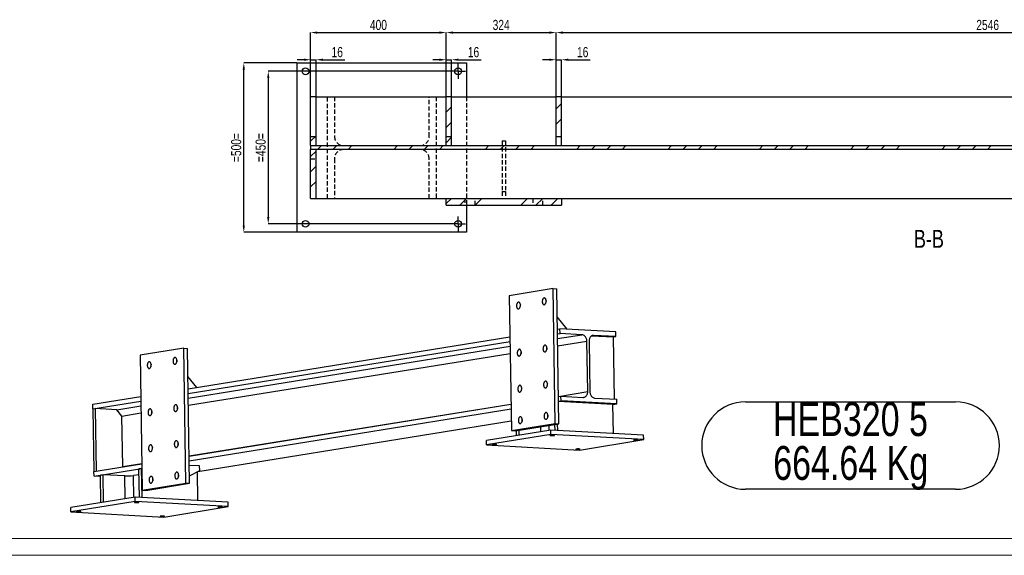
# Model space of a CAD drawing. Header units: millimetres. Extents: x 0 to 1189, y 0 to 841.
# Tile 15 of 29: x 548 to 839, y 0 to 158. Entities that reach past the tile are written whole.
import ezdxf

# ---------------------------------------------------------------- set-up
doc = ezdxf.new("R2010")
doc.units = ezdxf.units.MM
doc.header["$PDSIZE"] = -1
doc.linetypes.add('CENTERX2', pattern=[20.32, 12.7, -2.54, 2.54, -2.54])
doc.linetypes.add('HIDDEN', pattern=[1.905, 1.27, -0.635])
for name, color, linetype in [('COTES', 1, 'Continuous'), ('NOTES', 6, 'Continuous'), ('TRAIT-FINS', 9, 'Continuous'), ('TRAIT-MIXTES', 3, 'CENTERX2'), ('TRAIT-TIRET', 2, 'HIDDEN')]:
    doc.layers.add(name, color=color, linetype=linetype)
doc.layers.add('TRAIT-FORT', color=4, linetype='Continuous', lineweight=25)
doc.styles.add('SLDTEXTSTYLE0', font='TXT', dxfattribs={"width": 0.75})
doc.dimstyles.new('SLDDIMSTYLE0', dxfattribs={"dimtxt": 3, "dimasz": 2, "dimexe": 0, "dimexo": 0.0625, "dimgap": 0.75, "dimtad": 1, "dimdec": 0, "dimlfac": 10, "dimrnd": 1e-09, "dimzin": 12, "dimdsep": 46, "dimtxsty": 'SLDTEXTSTYLE0', "dimsah": 1, "dimcen": 0.09, "dimadec": 0, "dimazin": 3, "dimtfac": 1, "dimtdec": 0, "dimtofl": 0, "dimtmove": 0, "dimatfit": 3, "dimfxl": 1, "dimfrac": 2, "dimtolj": 1, "dimtzin": 12, "dimarcsym": 0})
doc.dimstyles.new('SLDDIMSTYLE1', dxfattribs={"dimtxt": 3, "dimasz": 2, "dimexe": 0, "dimexo": 0.0625, "dimgap": 0.75, "dimtad": 1, "dimdec": 0, "dimlfac": 10, "dimrnd": 1e-09, "dimzin": 12, "dimdsep": 46, "dimtxsty": 'SLDTEXTSTYLE0', "dimsah": 1, "dimcen": 0.09, "dimadec": 0, "dimazin": 3, "dimtfac": 1, "dimtdec": 0, "dimtmove": 0, "dimatfit": 0, "dimfxl": 1, "dimfrac": 2, "dimtolj": 1, "dimtzin": 12, "dimarcsym": 0})
pattern_1 = [(45, (0, 0), (-13.4704, 13.4704), []), (45, (4.49, 2e-323), (-13.4704, 13.4704), []), (45, (8.98, 4e-323), (-13.4704, 13.4704), []), (45, (13.47, 6e-323), (-13.4704, 13.4704), [])]

# ---------------------------------------------------------------- blocks, each defined once
blk = doc.blocks.new('SW_NOTE_8')
at = {"layer": 'NOTES', "color": 0}
for p, q in [((-2.39, 12.97), (59.62, 12.97)), ((59.62, -12.82), (-2.39, -12.82))]:
    blk.add_line(p, q, dxfattribs=at)
for centre, start, end in [((-2.39, 0.08), 90, 270), ((59.62, 0.08), 270, 90)]:
    blk.add_arc(centre, 12.89, start, end, dxfattribs=at)
at = {"layer": 'NOTES', "color": 0, "char_height": 10, "attachment_point": 2, "style": 'SLDTEXTSTYLE0'}
for s, insert in [('HEB320 5', (28.59, 12.89)), ('664.64 Kg', (28.67, -0.04))]:
    blk.add_mtext(s, dxfattribs=dict(at, insert=insert))
blk = doc.blocks.new('_D_205')
at = {"layer": 'COTES', "color": 0, "lineweight": -2, "transparency": 16777216}
for p, q in [((629.96, 145.29), (614.3, 145.29)), ((614.3, 97.29), (614.3, 143.29)), ((629.96, 95.29), (614.3, 95.29))]:
    blk.add_line(p, q, dxfattribs=at)
at = {"layer": 'COTES', "color": 0, "transparency": 16777216}
for points in [[(613.97, 143.29), (614.64, 143.29), (614.3, 145.29)], [(613.97, 97.29), (614.64, 97.29), (614.3, 95.29)]]:
    blk.add_solid(points, dxfattribs=at)
at = {"layer": 'Defpoints', "color": 0, "transparency": 16777216}
for p in [(614.3, 145.29), (630.02, 145.29), (630.02, 95.29)]:
    blk.add_point(p, dxfattribs=at)
at = {"layer": 'COTES', "color": 0, "transparency": 16777216, "insert": (610.55, 120.29), "char_height": 3, "attachment_point": 2, "rotation": 90, "style": 'SLDTEXTSTYLE0'}
blk.add_mtext('\\A1;=500=', dxfattribs=at)
blk = doc.blocks.new('_D_206')
at = {"layer": 'COTES', "color": 0, "lineweight": -2, "transparency": 16777216}
for p, q in [((675.26, 142.79), (621.52, 142.79)), ((621.52, 140.79), (621.52, 99.79)), ((675.26, 97.79), (621.52, 97.79))]:
    blk.add_line(p, q, dxfattribs=at)
at = {"layer": 'COTES', "color": 0, "transparency": 16777216}
for points in [[(621.19, 140.79), (621.85, 140.79), (621.52, 142.79)], [(621.19, 99.79), (621.85, 99.79), (621.52, 97.79)]]:
    blk.add_solid(points, dxfattribs=at)
at = {"layer": 'Defpoints', "color": 0, "transparency": 16777216}
for p in [(675.32, 142.79), (621.52, 97.79), (675.32, 97.79)]:
    blk.add_point(p, dxfattribs=at)
at = {"layer": 'COTES', "color": 0, "transparency": 16777216, "insert": (617.77, 120.29), "char_height": 3, "attachment_point": 2, "rotation": 90, "style": 'SLDTEXTSTYLE0'}
blk.add_mtext('\\A1;=450=', dxfattribs=at)
blk = doc.blocks.new('_D_207')
at = {"layer": 'COTES', "color": 0, "lineweight": -2, "transparency": 16777216}
for p, q in [((634.02, 135.35), (634.02, 154.21)), ((636.02, 154.21), (672.02, 154.21)), ((674.02, 135.35), (674.02, 154.21))]:
    blk.add_line(p, q, dxfattribs=at)
at = {"layer": 'COTES', "color": 0, "transparency": 16777216}
for points in [[(636.02, 154.54), (636.02, 153.87), (634.02, 154.21)], [(672.02, 154.54), (672.02, 153.87), (674.02, 154.21)]]:
    blk.add_solid(points, dxfattribs=at)
at = {"layer": 'Defpoints', "color": 0, "transparency": 16777216}
for p in [(674.02, 154.21), (634.02, 135.29), (674.02, 135.29)]:
    blk.add_point(p, dxfattribs=at)
at = {"layer": 'COTES', "color": 0, "transparency": 16777216, "insert": (654.02, 157.96), "char_height": 3, "attachment_point": 2, "style": 'SLDTEXTSTYLE0'}
blk.add_mtext('\\A1;400', dxfattribs=at)
blk = doc.blocks.new('_D_208')
at = {"layer": 'COTES', "color": 0, "lineweight": -2, "transparency": 16777216}
for p, q in [((674.02, 135.35), (674.02, 154.21)), ((676.02, 154.21), (704.42, 154.21)), ((706.42, 135.35), (706.42, 154.21))]:
    blk.add_line(p, q, dxfattribs=at)
at = {"layer": 'COTES', "color": 0, "transparency": 16777216}
for points in [[(676.02, 154.54), (676.02, 153.87), (674.02, 154.21)], [(704.42, 154.54), (704.42, 153.87), (706.42, 154.21)]]:
    blk.add_solid(points, dxfattribs=at)
at = {"layer": 'Defpoints', "color": 0, "transparency": 16777216}
for p in [(706.42, 154.21), (674.02, 135.29), (706.42, 135.29)]:
    blk.add_point(p, dxfattribs=at)
at = {"layer": 'COTES', "color": 0, "transparency": 16777216, "insert": (690.22, 157.96), "char_height": 3, "attachment_point": 2, "style": 'SLDTEXTSTYLE0'}
blk.add_mtext('\\A1;324', dxfattribs=at)
blk = doc.blocks.new('_D_209')
at = {"layer": 'COTES', "color": 0, "lineweight": -2, "transparency": 16777216}
for p, q in [((672.02, 146.2), (670.02, 146.2)), ((674.02, 135.35), (674.02, 146.2)), ((674.02, 146.2), (675.62, 146.2)), ((675.62, 135.35), (675.62, 146.2)), ((677.62, 146.2), (684.32, 146.2))]:
    blk.add_line(p, q, dxfattribs=at)
at = {"layer": 'COTES', "color": 0, "transparency": 16777216}
for points in [[(672.02, 146.53), (672.02, 145.87), (674.02, 146.2)], [(677.62, 146.53), (677.62, 145.87), (675.62, 146.2)]]:
    blk.add_solid(points, dxfattribs=at)
at = {"layer": 'Defpoints', "color": 0, "transparency": 16777216}
for p in [(675.62, 146.2), (674.02, 135.29), (675.62, 135.29)]:
    blk.add_point(p, dxfattribs=at)
at = {"layer": 'COTES', "color": 0, "transparency": 16777216, "insert": (682.07, 149.95), "char_height": 3, "attachment_point": 2, "style": 'SLDTEXTSTYLE0'}
blk.add_mtext('\\A1;16', dxfattribs=at)
blk = doc.blocks.new('_D_210')
at = {"layer": 'COTES', "color": 0, "lineweight": -2, "transparency": 16777216}
for p, q in [((704.42, 146.2), (702.42, 146.2)), ((706.42, 135.35), (706.42, 146.2)), ((706.42, 146.2), (708.02, 146.2)), ((708.02, 135.35), (708.02, 146.2)), ((710.02, 146.2), (716.52, 146.2))]:
    blk.add_line(p, q, dxfattribs=at)
at = {"layer": 'COTES', "color": 0, "transparency": 16777216}
for points in [[(704.42, 146.53), (704.42, 145.87), (706.42, 146.2)], [(710.02, 146.53), (710.02, 145.87), (708.02, 146.2)]]:
    blk.add_solid(points, dxfattribs=at)
at = {"layer": 'Defpoints', "color": 0, "transparency": 16777216}
for p in [(708.02, 146.2), (706.42, 135.29), (708.02, 135.29)]:
    blk.add_point(p, dxfattribs=at)
at = {"layer": 'COTES', "color": 0, "transparency": 16777216, "insert": (714.27, 149.95), "char_height": 3, "attachment_point": 2, "style": 'SLDTEXTSTYLE0'}
blk.add_mtext('\\A1;16', dxfattribs=at)
blk = doc.blocks.new('_D_211')
at = {"layer": 'COTES', "color": 0, "lineweight": -2, "transparency": 16777216}
for p, q in [((632.02, 146.2), (630.02, 146.2)), ((634.02, 135.35), (634.02, 146.2)), ((634.02, 146.2), (635.62, 146.2)), ((635.62, 135.35), (635.62, 146.2)), ((637.62, 146.2), (644.12, 146.2))]:
    blk.add_line(p, q, dxfattribs=at)
at = {"layer": 'COTES', "color": 0, "transparency": 16777216}
for points in [[(632.02, 146.53), (632.02, 145.87), (634.02, 146.2)], [(637.62, 146.53), (637.62, 145.87), (635.62, 146.2)]]:
    blk.add_solid(points, dxfattribs=at)
at = {"layer": 'Defpoints', "color": 0, "transparency": 16777216}
for p in [(634.02, 146.2), (634.02, 135.29), (635.62, 135.29)]:
    blk.add_point(p, dxfattribs=at)
at = {"layer": 'COTES', "color": 0, "transparency": 16777216, "insert": (641.87, 149.95), "char_height": 3, "attachment_point": 2, "style": 'SLDTEXTSTYLE0'}
blk.add_mtext('\\A1;16', dxfattribs=at)
blk = doc.blocks.new('_D_212')
at = {"layer": 'COTES', "color": 0, "lineweight": -2, "transparency": 16777216}
for p, q in [((706.42, 135.35), (706.42, 154.21)), ((708.42, 154.21), (959.02, 154.21)), ((961.02, 135.35), (961.02, 154.21))]:
    blk.add_line(p, q, dxfattribs=at)
at = {"layer": 'COTES', "color": 0, "transparency": 16777216}
for points in [[(708.42, 154.54), (708.42, 153.87), (706.42, 154.21)], [(959.02, 154.54), (959.02, 153.87), (961.02, 154.21)]]:
    blk.add_solid(points, dxfattribs=at)
at = {"layer": 'Defpoints', "color": 0, "transparency": 16777216}
for p in [(961.02, 154.21), (706.42, 135.29), (961.02, 135.29)]:
    blk.add_point(p, dxfattribs=at)
at = {"layer": 'COTES', "color": 0, "transparency": 16777216, "insert": (833.72, 157.96), "char_height": 3, "attachment_point": 2, "style": 'SLDTEXTSTYLE0'}
blk.add_mtext('\\A1;2546', dxfattribs=at)
blk = doc.blocks.new('SW_CENTERMARKSYMBOL_181')
at = {"layer": 'TRAIT-MIXTES', "color": 0}
for p, q in [((-1.2, 0), (-2.2, 0)), ((0, 0), (-1.2, 0)), ((0, 1.2), (0, 2.2)), ((0, 0), (0, 1.2)), ((0, 0), (0, -1.2)), ((0, 0), (1.2, 0)), ((1.2, 0), (2.2, 0)), ((0, -1.2), (0, -2.2))]:
    blk.add_line(p, q, dxfattribs=at)
blk = doc.blocks.new('SW_CENTERMARKSYMBOL_182')
at = {"layer": 'TRAIT-MIXTES', "color": 0}
for p, q in [((-1.2, 0), (-2.2, 0)), ((0, 0), (-1.2, 0)), ((0, 1.2), (0, 2.2)), ((0, 0), (0, 1.2)), ((0, 0), (0, -1.2)), ((0, 0), (1.2, 0)), ((1.2, 0), (2.2, 0)), ((0, -1.2), (0, -2.2))]:
    blk.add_line(p, q, dxfattribs=at)

msp = doc.modelspace()

# ---------------------------------------------------------------- hatches: boundary and pattern name
at = {"layer": 'TRAIT-FINS'}
h = msp.add_hatch(dxfattribs=at)
h.set_pattern_fill('DIN 201 ACIER ET FONTE', color=256, style=0, pattern_type=2)
h.set_pattern_definition(pattern_1)
h.paths.add_polyline_path([(634.02, 135.29), (634.02, 120.86), (635.62, 120.86), (635.62, 135.29)], flags=0)
h = msp.add_hatch(dxfattribs=at)
h.set_pattern_fill('DIN 201 ACIER ET FONTE', color=256, style=0, pattern_type=2)
h.set_pattern_definition(pattern_1)
h.paths.add_polyline_path([(674.02, 135.29), (674.02, 120.86), (675.62, 120.86), (675.62, 135.29)], flags=0)
h = msp.add_hatch(dxfattribs=at)
h.set_pattern_fill('DIN 201 ACIER ET FONTE', color=256, style=0, pattern_type=2)
h.set_pattern_definition(pattern_1)
h.paths.add_polyline_path([(706.42, 135.29), (706.42, 120.86), (708.02, 120.86), (708.02, 135.29)], flags=0)
h = msp.add_hatch(dxfattribs=at)
h.set_pattern_fill('DIN 201 ACIER ET FONTE', color=256, style=0, pattern_type=2)
h.set_pattern_definition(pattern_1)
h.paths.add_polyline_path([(997.02, 120.86), (634.02, 120.86), (634.02, 119.71), (997.02, 119.71)], flags=0)
h = msp.add_hatch(dxfattribs=at)
h.set_pattern_fill('DIN 201 ACIER ET FONTE', color=256, style=0, pattern_type=2)
h.set_pattern_definition(pattern_1)
h.paths.add_polyline_path([(634.02, 119.71), (634.02, 105.29), (635.62, 105.29), (635.62, 119.71)], flags=0)
h = msp.add_hatch(dxfattribs=at)
h.set_pattern_fill('DIN 201 ACIER ET FONTE', color=256, style=0, pattern_type=2)
h.set_pattern_definition(pattern_1)
h.paths.add_polyline_path([(674.02, 105.29), (674.02, 103.29), (708.02, 103.29), (708.02, 105.29)], flags=0)

# ---------------------------------------------------------------- linework, layer by layer
at = {"lineweight": 18}
for p, q in [((1183.96, 5.02), (5, 5.02)), ((836, 5), (5, 5)), ((1188.94, 0.02), (0, 0.02))]:
    msp.add_line(p, q, dxfattribs=at)
at = {"layer": 'TRAIT-FORT', "lineweight": 25}
for p, q in [((630.02, 95.29), (630.02, 145.29)), ((630.02, 145.29), (680.02, 145.29)), ((680.02, 145.29), (680.02, 135.29)), ((635.62, 135.29), (634.02, 135.29)), ((634.02, 120.86), (634.02, 135.29)), ((635.62, 135.29), (674.02, 135.29)), ((635.62, 120.86), (635.62, 135.29)), ((675.62, 135.29), (674.02, 135.29)), ((674.02, 120.86), (674.02, 135.29)), ((675.62, 120.86), (675.62, 135.29)), ((675.62, 135.29), (706.42, 135.29)), ((708.02, 135.29), (706.42, 135.29)), ((706.42, 120.86), (706.42, 135.29)), ((708.02, 135.29), (961.02, 135.29)), ((708.02, 120.86), (708.02, 135.29)), ((634.02, 120.86), (634.02, 119.71)), ((634.02, 120.86), (997.02, 120.86)), ((634.02, 120.86), (635.62, 120.86)), ((635.62, 119.71), (634.02, 119.71)), ((634.02, 105.29), (634.02, 119.71)), ((997.02, 119.71), (634.02, 119.71)), ((635.62, 105.29), (635.62, 119.71)), ((674.02, 120.86), (675.62, 120.86)), ((706.42, 120.86), (708.02, 120.86)), ((634.02, 105.29), (635.62, 105.29)), ((635.62, 105.29), (674.02, 105.29)), ((674.02, 105.29), (708.02, 105.29)), ((674.02, 103.29), (674.02, 105.29)), ((708.02, 105.29), (961.02, 105.29)), ((708.02, 105.29), (708.02, 103.29)), ((674.02, 103.29), (708.02, 103.29)), ((680.02, 103.29), (680.02, 95.29)), ((680.02, 95.29), (630.02, 95.29)), ((705.52, 78.68), (692.62, 76.6)), ((706.14, 38.89), (705.52, 78.68)), ((705.52, 78.68), (706.62, 78.62)), ((707.24, 38.83), (706.62, 78.62)), ((692.62, 76.6), (693.24, 36.81)), ((695.85, 73.56), (695.86, 73.42)), ((703.44, 74.78), (703.45, 74.65)), ((709.68, 66.69), (706.75, 70.33)), ((706.8, 66.68), (707.56, 66.8)), ((707.58, 65.45), (707.56, 66.8)), ((724, 65.91), (707.56, 66.8)), ((597.88, 49.11), (692.81, 64.42)), ((706.82, 65.32), (707.58, 65.45)), ((706.85, 63.94), (714.01, 65.1)), ((714.01, 65.1), (707.58, 65.45)), ((716.98, 64.77), (723.26, 64.43)), ((717.09, 64.82), (717.6, 64.9)), ((724.02, 64.55), (717.6, 64.9)), ((723.26, 64.43), (724.02, 64.55)), ((723.26, 64.43), (723.55, 46.09)), ((724.02, 64.55), (724, 65.91)), ((596.6, 61.11), (583.7, 59.02)), ((597.22, 21.32), (596.6, 61.11)), ((596.6, 61.11), (597.7, 61.05)), ((598.32, 21.26), (597.7, 61.05)), ((597.9, 47.75), (692.83, 63.06)), ((597.92, 46.37), (692.85, 61.68)), ((706.88, 61.83), (715.52, 63.22)), ((715.75, 48.3), (715.52, 63.22)), ((716.15, 63.19), (716.38, 48.27)), ((583.7, 59.02), (584.32, 19.23)), ((597.96, 44.26), (692.88, 59.57)), ((703.66, 60.86), (703.67, 60.72)), ((586.93, 55.99), (586.94, 55.85)), ((594.52, 57.21), (594.53, 57.08)), ((600.43, 49.52), (597.82, 52.75)), ((703.83, 50.25), (703.83, 50.11)), ((569.8, 44.58), (583.89, 46.85)), ((707.11, 46.91), (715.75, 48.3)), ((707.11, 46.82), (707.87, 46.94)), ((707.89, 45.58), (707.87, 46.94)), ((707.87, 46.94), (714.3, 46.59)), ((569.82, 43.22), (569.8, 44.58)), ((569.82, 43.22), (583.91, 45.49)), ((576.85, 42.97), (583.93, 44.11)), ((598.19, 29.34), (693.12, 44.65)), ((598.19, 29.25), (693.12, 44.56)), ((707.14, 45.46), (707.89, 45.58)), ((723.2, 44.5), (707.14, 45.38)), ((724.33, 44.69), (707.89, 45.58)), ((717.89, 46.4), (724.31, 46.05)), ((723.2, 44.5), (724.33, 44.69)), ((723.33, 35.96), (723.2, 44.5)), ((724.33, 44.69), (724.31, 46.05)), ((569.82, 43.22), (570.43, 43.32)), ((569.82, 43.22), (570.11, 24.72)), ((576.85, 42.97), (570.43, 43.32)), ((570.43, 43.32), (570.72, 24.81)), ((578.36, 41.1), (576.85, 42.97)), ((578.36, 41.1), (583.96, 42)), ((578.59, 26.17), (578.36, 41.1)), ((594.74, 43.28), (594.75, 43.15)), ((598.21, 27.89), (693.14, 43.2)), ((703.97, 40.96), (703.98, 40.83)), ((600.7, 24.74), (693.2, 39.66)), ((693.24, 36.81), (706.14, 38.89)), ((694.34, 36.75), (707.24, 38.83)), ((701.92, 36.49), (701.9, 37.97)), ((704.42, 36.9), (704.4, 38.37)), ((706.11, 36.9), (706.08, 38.64)), ((706.14, 38.89), (707.24, 38.83)), ((706.89, 36.85), (706.86, 38.77)), ((704.84, 36.96), (685.86, 33.9)), ((704.86, 35.64), (685.88, 32.58)), ((693.24, 36.81), (694.34, 36.75)), ((694.74, 35.34), (694.72, 36.81)), ((695.52, 35.46), (695.49, 36.93)), ((704.86, 35.64), (704.84, 36.96)), ((732.24, 35.47), (704.84, 36.96)), ((732.26, 34.15), (704.86, 35.64)), ((732.26, 34.15), (732.24, 35.47)), ((594.91, 32.67), (594.91, 32.54)), ((685.88, 32.58), (685.86, 33.9)), ((685.88, 32.58), (713.28, 31.08)), ((713.28, 31.08), (732.26, 34.15)), ((570.11, 24.72), (584.2, 26.99)), ((578.5, 26.07), (578.59, 26.17)), ((578.59, 26.17), (584.2, 27.08)), ((601.27, 26.37), (598.24, 26.54)), ((601.29, 25.04), (601.27, 26.37)), ((570.11, 24.72), (570.72, 24.81)), ((570.13, 23.36), (570.11, 24.72)), ((570.13, 23.36), (584.22, 25.63)), ((572.03, 23.25), (570.13, 23.36)), ((572.81, 23.79), (572.03, 23.66)), ((572.15, 15.56), (572.03, 23.66)), ((572.93, 15.68), (572.81, 23.79)), ((579.23, 23.44), (572.81, 23.79)), ((579.34, 16.72), (579.23, 23.44)), ((583.42, 23.8), (581.74, 23.52)), ((581.84, 17.12), (581.74, 23.52)), ((584.17, 25.62), (583.39, 25.5)), ((583.53, 17.12), (583.39, 25.5)), ((584.31, 17.08), (584.17, 25.62)), ((584.22, 25.62), (584.17, 25.62)), ((595.05, 23.39), (595.06, 23.25)), ((598.28, 23.5), (601.29, 25.04)), ((600.75, 16.18), (600.61, 24.7)), ((584.32, 19.23), (597.22, 21.32)), ((585.41, 19.17), (598.32, 21.26)), ((597.22, 21.32), (598.32, 21.26)), ((584.32, 19.23), (585.41, 19.17)), ((582.25, 17.19), (563.28, 14.13)), ((582.27, 15.86), (563.3, 12.8)), ((582.27, 15.86), (582.25, 17.19)), ((609.65, 15.7), (582.25, 17.19)), ((609.67, 14.37), (582.27, 15.86)), ((609.67, 14.37), (609.65, 15.7)), ((563.3, 12.8), (563.28, 14.13)), ((563.3, 12.8), (590.7, 11.31)), ((590.7, 11.31), (609.67, 14.37))]:
    msp.add_line(p, q, dxfattribs=at)
at = {"layer": 'TRAIT-FORT', "lineweight": 25, "flags": 128}
for points in [[(702.35, 74.84), (702.36, 74.69), (702.38, 74.55), (702.41, 74.41), (702.46, 74.29), (702.52, 74.18), (702.58, 74.09), (702.66, 74.02), (702.74, 73.97), (702.82, 73.94), (702.91, 73.94), (703, 73.96), (703.08, 74), (703.16, 74.06), (703.24, 74.15), (703.31, 74.25), (703.36, 74.37), (703.41, 74.51), (703.45, 74.65), (703.47, 74.8), (703.48, 74.95), (703.48, 75.1), (703.47, 75.25), (703.44, 75.39), (703.4, 75.52), (703.35, 75.64), (703.28, 75.74), (703.21, 75.82), (703.13, 75.88), (703.05, 75.92), (702.97, 75.93), (702.88, 75.93), (702.79, 75.89), (702.71, 75.84), (702.63, 75.76), (702.56, 75.67), (702.49, 75.56), (702.44, 75.43), (702.4, 75.29), (702.37, 75.15), (702.35, 75), (702.35, 74.84)], [(694.76, 73.62), (694.77, 73.47), (694.79, 73.32), (694.82, 73.19), (694.87, 73.06), (694.93, 72.95), (694.99, 72.86), (695.07, 72.79), (695.15, 72.74), (695.23, 72.72), (695.32, 72.71), (695.41, 72.73), (695.49, 72.78), (695.57, 72.84), (695.65, 72.93), (695.72, 73.03), (695.77, 73.15), (695.82, 73.28), (695.86, 73.42), (695.88, 73.57), (695.89, 73.73), (695.89, 73.88), (695.88, 74.03), (695.85, 74.17), (695.81, 74.3), (695.75, 74.41), (695.69, 74.51), (695.62, 74.6), (695.54, 74.66), (695.46, 74.69), (695.38, 74.71), (695.29, 74.7), (695.2, 74.67), (695.12, 74.62), (695.04, 74.54), (694.97, 74.45), (694.9, 74.33), (694.85, 74.21), (694.81, 74.07), (694.78, 73.92), (694.76, 73.77), (694.76, 73.62)], [(715.52, 63.22), (715.5, 63.44), (715.47, 63.66), (715.41, 63.86), (715.33, 64.07), (715.24, 64.26), (715.13, 64.43), (715, 64.59), (714.85, 64.73), (714.7, 64.85), (714.54, 64.95), (714.36, 65.02), (714.19, 65.07), (714.01, 65.1)], [(717.6, 64.9), (717.42, 64.9), (717.25, 64.87), (717.08, 64.81), (716.91, 64.73), (716.76, 64.63), (716.62, 64.5), (716.5, 64.36), (716.39, 64.19), (716.3, 64.01), (716.23, 63.82), (716.18, 63.62), (716.15, 63.41), (716.15, 63.19)], [(702.56, 60.92), (702.57, 60.77), (702.6, 60.62), (702.63, 60.48), (702.68, 60.36), (702.73, 60.25), (702.8, 60.16), (702.88, 60.09), (702.96, 60.04), (703.04, 60.01), (703.13, 60.01), (703.21, 60.03), (703.3, 60.07), (703.38, 60.14), (703.46, 60.22), (703.52, 60.33), (703.58, 60.45), (703.63, 60.58), (703.67, 60.72), (703.69, 60.87), (703.7, 61.02), (703.7, 61.18), (703.68, 61.32), (703.66, 61.47), (703.62, 61.6), (703.56, 61.71), (703.5, 61.81), (703.43, 61.89), (703.35, 61.95), (703.27, 61.99), (703.18, 62.01), (703.1, 62), (703.01, 61.97), (702.93, 61.91), (702.85, 61.84), (702.78, 61.74), (702.71, 61.63), (702.66, 61.51), (702.62, 61.37), (702.59, 61.22), (702.57, 61.07), (702.56, 60.92)], [(593.43, 57.27), (593.43, 57.12), (593.46, 56.97), (593.49, 56.84), (593.54, 56.71), (593.6, 56.61), (593.66, 56.52), (593.74, 56.44), (593.82, 56.39), (593.9, 56.37), (593.99, 56.36), (594.08, 56.38), (594.16, 56.43), (594.24, 56.49), (594.32, 56.58), (594.38, 56.68), (594.44, 56.8), (594.49, 56.93), (594.53, 57.08), (594.55, 57.22), (594.56, 57.38), (594.56, 57.53), (594.55, 57.68), (594.52, 57.82), (594.48, 57.95), (594.42, 58.07), (594.36, 58.17), (594.29, 58.25), (594.21, 58.31), (594.13, 58.35), (594.04, 58.36), (593.96, 58.35), (593.87, 58.32), (593.79, 58.27), (593.71, 58.19), (593.64, 58.1), (593.57, 57.99), (593.52, 57.86), (593.48, 57.72), (593.45, 57.57), (593.43, 57.42), (593.43, 57.27)], [(696.11, 59.88), (696.1, 60.03), (696.08, 60.17), (696.05, 60.31), (696, 60.43), (695.94, 60.54), (695.88, 60.63), (695.8, 60.7), (695.72, 60.75), (695.64, 60.78), (695.55, 60.78), (695.46, 60.76), (695.38, 60.72), (695.3, 60.65), (695.22, 60.57), (695.15, 60.47), (695.09, 60.35), (695.05, 60.21), (695.01, 60.07), (694.99, 59.92), (694.97, 59.77), (694.98, 59.62), (694.99, 59.47), (695.02, 59.33), (695.06, 59.2), (695.11, 59.08), (695.18, 58.98), (695.25, 58.9), (695.32, 58.84), (695.41, 58.8), (695.49, 58.78), (695.58, 58.79), (695.67, 58.82), (695.75, 58.88), (695.83, 58.95), (695.9, 59.05), (695.96, 59.16), (696.02, 59.29), (696.06, 59.42), (696.09, 59.57), (696.11, 59.72), (696.11, 59.88)], [(585.83, 56.05), (585.84, 55.89), (585.87, 55.75), (585.9, 55.61), (585.95, 55.49), (586, 55.38), (586.07, 55.29), (586.15, 55.22), (586.23, 55.17), (586.31, 55.14), (586.4, 55.14), (586.48, 55.16), (586.57, 55.2), (586.65, 55.27), (586.73, 55.35), (586.79, 55.46), (586.85, 55.58), (586.9, 55.71), (586.94, 55.85), (586.96, 56), (586.97, 56.15), (586.97, 56.31), (586.95, 56.45), (586.93, 56.59), (586.89, 56.72), (586.83, 56.84), (586.77, 56.94), (586.7, 57.02), (586.62, 57.08), (586.54, 57.12), (586.45, 57.14), (586.37, 57.13), (586.28, 57.1), (586.2, 57.04), (586.12, 56.97), (586.05, 56.87), (585.98, 56.76), (585.93, 56.63), (585.89, 56.5), (585.86, 56.35), (585.84, 56.2), (585.83, 56.05)], [(696.28, 49.26), (696.27, 49.42), (696.25, 49.56), (696.21, 49.7), (696.17, 49.82), (696.11, 49.93), (696.04, 50.02), (695.97, 50.09), (695.89, 50.14), (695.8, 50.17), (695.72, 50.17), (695.63, 50.15), (695.54, 50.11), (695.46, 50.04), (695.39, 49.96), (695.32, 49.85), (695.26, 49.73), (695.21, 49.6), (695.18, 49.46), (695.15, 49.31), (695.14, 49.16), (695.14, 49), (695.16, 48.86), (695.19, 48.72), (695.23, 48.59), (695.28, 48.47), (695.34, 48.37), (695.41, 48.29), (695.49, 48.23), (695.57, 48.19), (695.66, 48.17), (695.75, 48.18), (695.83, 48.21), (695.92, 48.27), (696, 48.34), (696.07, 48.44), (696.13, 48.55), (696.18, 48.68), (696.23, 48.81), (696.26, 48.96), (696.27, 49.11), (696.28, 49.26)], [(702.73, 50.31), (702.74, 50.15), (702.76, 50.01), (702.8, 49.87), (702.84, 49.75), (702.9, 49.64), (702.97, 49.55), (703.04, 49.48), (703.12, 49.43), (703.21, 49.4), (703.29, 49.4), (703.38, 49.42), (703.47, 49.46), (703.55, 49.53), (703.62, 49.61), (703.69, 49.72), (703.75, 49.84), (703.8, 49.97), (703.83, 50.11), (703.86, 50.26), (703.87, 50.41), (703.87, 50.56), (703.85, 50.71), (703.82, 50.85), (703.78, 50.98), (703.73, 51.1), (703.67, 51.2), (703.6, 51.28), (703.52, 51.34), (703.44, 51.38), (703.35, 51.4), (703.26, 51.39), (703.18, 51.36), (703.09, 51.3), (703.01, 51.23), (702.94, 51.13), (702.88, 51.02), (702.83, 50.89), (702.78, 50.76), (702.75, 50.61), (702.74, 50.46), (702.73, 50.31)], [(714.3, 46.59), (714.48, 46.6), (714.65, 46.63), (714.82, 46.68), (714.98, 46.76), (715.13, 46.86), (715.27, 46.99), (715.4, 47.14), (715.5, 47.3), (715.59, 47.48), (715.66, 47.67), (715.71, 47.88), (715.74, 48.09), (715.75, 48.3)], [(716.38, 48.27), (716.39, 48.05), (716.43, 47.84), (716.49, 47.63), (716.56, 47.43), (716.66, 47.24), (716.77, 47.06), (716.9, 46.9), (717.04, 46.76), (717.2, 46.64), (717.36, 46.54), (717.53, 46.47), (717.71, 46.42), (717.89, 46.4)], [(593.64, 43.34), (593.65, 43.19), (593.67, 43.05), (593.71, 42.91), (593.76, 42.79), (593.81, 42.68), (593.88, 42.59), (593.95, 42.52), (594.03, 42.47), (594.12, 42.44), (594.21, 42.44), (594.29, 42.46), (594.38, 42.5), (594.46, 42.57), (594.53, 42.65), (594.6, 42.75), (594.66, 42.87), (594.71, 43.01), (594.75, 43.15), (594.77, 43.3), (594.78, 43.45), (594.78, 43.6), (594.76, 43.75), (594.73, 43.89), (594.69, 44.02), (594.64, 44.14), (594.58, 44.24), (594.51, 44.32), (594.43, 44.38), (594.35, 44.42), (594.26, 44.43), (594.18, 44.43), (594.09, 44.39), (594.01, 44.34), (593.93, 44.27), (593.85, 44.17), (593.79, 44.06), (593.74, 43.93), (593.7, 43.79), (593.67, 43.65), (593.65, 43.5), (593.64, 43.34)], [(587.19, 42.3), (587.18, 42.45), (587.16, 42.6), (587.13, 42.73), (587.08, 42.86), (587.02, 42.97), (586.95, 43.06), (586.88, 43.13), (586.8, 43.18), (586.72, 43.2), (586.63, 43.21), (586.54, 43.19), (586.46, 43.15), (586.38, 43.08), (586.3, 43), (586.23, 42.89), (586.17, 42.77), (586.12, 42.64), (586.09, 42.5), (586.06, 42.35), (586.05, 42.2), (586.06, 42.04), (586.07, 41.89), (586.1, 41.75), (586.14, 41.62), (586.19, 41.51), (586.26, 41.41), (586.33, 41.33), (586.4, 41.27), (586.49, 41.23), (586.57, 41.21), (586.66, 41.22), (586.75, 41.25), (586.83, 41.31), (586.91, 41.38), (586.98, 41.48), (587.04, 41.59), (587.1, 41.71), (587.14, 41.85), (587.17, 42), (587.19, 42.15), (587.19, 42.3)], [(696.42, 39.98), (696.42, 40.13), (696.39, 40.28), (696.36, 40.41), (696.31, 40.54), (696.25, 40.64), (696.19, 40.73), (696.11, 40.81), (696.03, 40.86), (695.95, 40.88), (695.86, 40.89), (695.77, 40.87), (695.69, 40.82), (695.61, 40.76), (695.53, 40.67), (695.46, 40.57), (695.41, 40.45), (695.36, 40.32), (695.32, 40.17), (695.3, 40.03), (695.29, 39.87), (695.29, 39.72), (695.3, 39.57), (695.33, 39.43), (695.37, 39.3), (695.43, 39.18), (695.49, 39.08), (695.56, 39), (695.64, 38.94), (695.72, 38.9), (695.81, 38.89), (695.89, 38.9), (695.98, 38.93), (696.06, 38.98), (696.14, 39.06), (696.21, 39.15), (696.28, 39.26), (696.33, 39.39), (696.37, 39.53), (696.4, 39.68), (696.42, 39.83), (696.42, 39.98)], [(702.88, 41.02), (702.89, 40.87), (702.91, 40.73), (702.94, 40.59), (702.99, 40.47), (703.05, 40.36), (703.11, 40.27), (703.19, 40.19), (703.27, 40.15), (703.35, 40.12), (703.44, 40.12), (703.53, 40.14), (703.61, 40.18), (703.69, 40.24), (703.77, 40.33), (703.84, 40.43), (703.89, 40.55), (703.94, 40.68), (703.98, 40.83), (704, 40.98), (704.01, 41.13), (704.01, 41.28), (704, 41.43), (703.97, 41.57), (703.93, 41.7), (703.87, 41.82), (703.81, 41.92), (703.74, 42), (703.66, 42.06), (703.58, 42.1), (703.5, 42.11), (703.41, 42.1), (703.32, 42.07), (703.24, 42.02), (703.16, 41.94), (703.09, 41.85), (703.02, 41.74), (702.97, 41.61), (702.93, 41.47), (702.9, 41.33), (702.88, 41.17), (702.88, 41.02)], [(704.9, 35.35), (705.01, 35.34), (705.13, 35.34), (705.26, 35.34), (705.38, 35.35), (705.51, 35.35), (705.62, 35.36), (705.72, 35.37), (705.81, 35.38), (705.88, 35.39), (705.92, 35.4), (705.94, 35.42), (705.94, 35.43), (705.92, 35.44), (705.87, 35.45), (705.8, 35.46), (705.71, 35.47), (705.6, 35.47), (705.49, 35.48), (705.37, 35.48), (705.24, 35.48), (705.11, 35.47), (704.99, 35.47), (704.89, 35.46), (704.79, 35.45), (704.71, 35.44), (704.66, 35.42), (704.62, 35.41), (704.61, 35.4), (704.63, 35.39), (704.66, 35.38), (704.72, 35.36), (704.8, 35.36), (704.9, 35.35)], [(587.36, 31.69), (587.35, 31.84), (587.33, 31.99), (587.29, 32.12), (587.24, 32.25), (587.19, 32.36), (587.12, 32.45), (587.05, 32.52), (586.97, 32.57), (586.88, 32.59), (586.79, 32.6), (586.71, 32.58), (586.62, 32.53), (586.54, 32.47), (586.47, 32.39), (586.4, 32.28), (586.34, 32.16), (586.29, 32.03), (586.25, 31.89), (586.23, 31.74), (586.22, 31.58), (586.22, 31.43), (586.24, 31.28), (586.27, 31.14), (586.31, 31.01), (586.36, 30.9), (586.42, 30.8), (586.49, 30.72), (586.57, 30.65), (586.65, 30.62), (586.74, 30.6), (586.83, 30.61), (586.91, 30.64), (587, 30.69), (587.07, 30.77), (587.15, 30.86), (587.21, 30.98), (587.26, 31.1), (587.31, 31.24), (587.34, 31.39), (587.35, 31.54), (587.36, 31.69)], [(593.81, 32.73), (593.82, 32.58), (593.84, 32.44), (593.88, 32.3), (593.92, 32.18), (593.98, 32.07), (594.05, 31.98), (594.12, 31.91), (594.2, 31.86), (594.29, 31.83), (594.37, 31.83), (594.46, 31.85), (594.54, 31.89), (594.63, 31.95), (594.7, 32.04), (594.77, 32.14), (594.83, 32.26), (594.88, 32.4), (594.91, 32.54), (594.94, 32.69), (594.95, 32.84), (594.95, 32.99), (594.93, 33.14), (594.9, 33.28), (594.86, 33.41), (594.81, 33.53), (594.75, 33.63), (594.67, 33.71), (594.6, 33.77), (594.51, 33.81), (594.43, 33.82), (594.34, 33.82), (594.25, 33.78), (594.17, 33.73), (594.09, 33.65), (594.02, 33.56), (593.96, 33.45), (593.9, 33.32), (593.86, 33.18), (593.83, 33.04), (593.81, 32.89), (593.81, 32.73)], [(688.58, 32.72), (688.47, 32.72), (688.35, 32.72), (688.22, 32.72), (688.1, 32.72), (687.97, 32.71), (687.86, 32.71), (687.76, 32.7), (687.67, 32.69), (687.6, 32.68), (687.56, 32.66), (687.54, 32.65), (687.54, 32.64), (687.56, 32.63), (687.61, 32.61), (687.68, 32.6), (687.77, 32.6), (687.88, 32.59), (687.99, 32.59), (688.11, 32.59), (688.24, 32.59), (688.37, 32.59), (688.49, 32.6), (688.59, 32.61), (688.69, 32.62), (688.77, 32.63), (688.82, 32.64), (688.86, 32.65), (688.87, 32.67), (688.85, 32.68), (688.82, 32.69), (688.76, 32.7), (688.68, 32.71), (688.58, 32.72)], [(729.56, 34.01), (729.67, 34), (729.79, 34), (729.92, 34), (730.04, 34), (730.17, 34.01), (730.28, 34.02), (730.38, 34.02), (730.47, 34.04), (730.54, 34.05), (730.58, 34.06), (730.6, 34.07), (730.6, 34.09), (730.58, 34.1), (730.53, 34.11), (730.46, 34.12), (730.37, 34.13), (730.26, 34.13), (730.15, 34.13), (730.03, 34.14), (729.9, 34.13), (729.77, 34.13), (729.65, 34.12), (729.55, 34.12), (729.45, 34.11), (729.37, 34.09), (729.32, 34.08), (729.28, 34.07), (729.27, 34.06), (729.29, 34.04), (729.32, 34.03), (729.38, 34.02), (729.46, 34.01), (729.56, 34.01)], [(713.24, 31.37), (713.13, 31.38), (713.01, 31.38), (712.88, 31.38), (712.76, 31.38), (712.63, 31.37), (712.52, 31.37), (712.42, 31.36), (712.33, 31.35), (712.26, 31.33), (712.22, 31.32), (712.2, 31.31), (712.2, 31.29), (712.22, 31.28), (712.27, 31.27), (712.34, 31.26), (712.43, 31.25), (712.54, 31.25), (712.65, 31.25), (712.77, 31.24), (712.9, 31.25), (713.03, 31.25), (713.15, 31.26), (713.25, 31.26), (713.35, 31.27), (713.43, 31.29), (713.48, 31.3), (713.52, 31.31), (713.53, 31.32), (713.51, 31.34), (713.48, 31.35), (713.42, 31.36), (713.34, 31.37), (713.24, 31.37)], [(587.5, 22.41), (587.49, 22.56), (587.47, 22.7), (587.44, 22.84), (587.39, 22.96), (587.33, 23.07), (587.27, 23.16), (587.19, 23.23), (587.11, 23.28), (587.03, 23.31), (586.94, 23.31), (586.85, 23.29), (586.77, 23.25), (586.69, 23.19), (586.61, 23.1), (586.54, 23), (586.48, 22.88), (586.44, 22.74), (586.4, 22.6), (586.38, 22.45), (586.36, 22.3), (586.37, 22.15), (586.38, 22), (586.41, 21.86), (586.45, 21.73), (586.5, 21.61), (586.57, 21.51), (586.64, 21.43), (586.71, 21.37), (586.8, 21.33), (586.88, 21.32), (586.97, 21.32), (587.06, 21.36), (587.14, 21.41), (587.22, 21.49), (587.29, 21.58), (587.35, 21.69), (587.41, 21.82), (587.45, 21.96), (587.48, 22.1), (587.5, 22.25), (587.5, 22.41)], [(593.95, 23.45), (593.96, 23.3), (593.99, 23.15), (594.02, 23.02), (594.07, 22.89), (594.12, 22.78), (594.19, 22.69), (594.27, 22.62), (594.35, 22.57), (594.43, 22.55), (594.52, 22.54), (594.6, 22.56), (594.69, 22.61), (594.77, 22.67), (594.85, 22.76), (594.91, 22.86), (594.97, 22.98), (595.02, 23.11), (595.06, 23.25), (595.08, 23.4), (595.09, 23.56), (595.09, 23.71), (595.07, 23.86), (595.05, 24), (595.01, 24.13), (594.95, 24.24), (594.89, 24.34), (594.82, 24.42), (594.74, 24.49), (594.66, 24.52), (594.57, 24.54), (594.49, 24.53), (594.4, 24.5), (594.32, 24.45), (594.24, 24.37), (594.17, 24.28), (594.1, 24.16), (594.05, 24.04), (594.01, 23.9), (593.98, 23.75), (593.96, 23.6), (593.95, 23.45)], [(582.32, 15.57), (582.43, 15.57), (582.55, 15.57), (582.67, 15.57), (582.8, 15.57), (582.92, 15.57), (583.04, 15.58), (583.14, 15.59), (583.22, 15.6), (583.29, 15.61), (583.34, 15.63), (583.36, 15.64), (583.36, 15.65), (583.33, 15.66), (583.28, 15.67), (583.21, 15.68), (583.13, 15.69), (583.02, 15.7), (582.9, 15.7), (582.78, 15.7), (582.65, 15.7), (582.53, 15.7), (582.41, 15.69), (582.3, 15.68), (582.21, 15.67), (582.13, 15.66), (582.07, 15.65), (582.04, 15.64), (582.03, 15.62), (582.04, 15.61), (582.08, 15.6), (582.14, 15.59), (582.22, 15.58), (582.32, 15.57)], [(566, 12.94), (565.89, 12.94), (565.77, 12.95), (565.64, 12.95), (565.51, 12.94), (565.39, 12.94), (565.28, 12.93), (565.17, 12.92), (565.09, 12.91), (565.02, 12.9), (564.97, 12.89), (564.95, 12.87), (564.95, 12.86), (564.98, 12.85), (565.03, 12.84), (565.1, 12.83), (565.19, 12.82), (565.29, 12.81), (565.41, 12.81), (565.53, 12.81), (565.66, 12.81), (565.78, 12.82), (565.9, 12.82), (566.01, 12.83), (566.11, 12.84), (566.18, 12.85), (566.24, 12.86), (566.27, 12.88), (566.28, 12.89), (566.27, 12.9), (566.23, 12.91), (566.17, 12.92), (566.09, 12.93), (566, 12.94)], [(606.98, 14.23), (607.09, 14.23), (607.21, 14.22), (607.33, 14.22), (607.46, 14.23), (607.58, 14.23), (607.7, 14.24), (607.8, 14.25), (607.88, 14.26), (607.95, 14.27), (608, 14.28), (608.02, 14.3), (608.02, 14.31), (607.99, 14.32), (607.94, 14.33), (607.87, 14.34), (607.79, 14.35), (607.68, 14.35), (607.56, 14.36), (607.44, 14.36), (607.31, 14.36), (607.19, 14.35), (607.07, 14.35), (606.96, 14.34), (606.87, 14.33), (606.79, 14.32), (606.73, 14.31), (606.7, 14.29), (606.69, 14.28), (606.7, 14.27), (606.74, 14.26), (606.8, 14.25), (606.88, 14.24), (606.98, 14.23)], [(590.66, 11.6), (590.55, 11.6), (590.43, 11.6), (590.3, 11.6), (590.17, 11.6), (590.05, 11.6), (589.94, 11.59), (589.83, 11.58), (589.75, 11.57), (589.68, 11.56), (589.63, 11.54), (589.61, 11.53), (589.61, 11.52), (589.64, 11.51), (589.69, 11.49), (589.76, 11.49), (589.85, 11.48), (589.95, 11.47), (590.07, 11.47), (590.19, 11.47), (590.32, 11.47), (590.44, 11.47), (590.56, 11.48), (590.67, 11.49), (590.77, 11.5), (590.84, 11.51), (590.9, 11.52), (590.93, 11.53), (590.94, 11.55), (590.93, 11.56), (590.89, 11.57), (590.83, 11.58), (590.75, 11.59), (590.66, 11.6)]]:
    msp.add_lwpolyline(points, dxfattribs=at)
at = {"layer": 'TRAIT-FORT', "lineweight": 25}
for centre in [(632.52, 142.79), (677.52, 142.79), (632.52, 97.79), (677.52, 97.79)]:
    msp.add_circle(centre, 1, dxfattribs=at)
for centre, radius, start, end in [((697.59, 73.59), 1.74, 168.4091, 180.9325), ((705.18, 74.81), 1.74, 168.4091, 180.9325), ((705.4, 60.88), 1.74, 168.4091, 180.9325), ((697.81, 59.66), 1.74, 168.4052, 185.3617), ((588.67, 56.01), 1.74, 168.4091, 180.9325), ((596.26, 57.24), 1.74, 168.4091, 180.9325), ((697.97, 49.05), 1.74, 168.4052, 185.3617), ((705.56, 50.27), 1.74, 168.4091, 180.9325), ((596.48, 43.31), 1.74, 168.4091, 180.9325), ((588.88, 42.09), 1.74, 168.4052, 185.3617), ((705.71, 40.99), 1.74, 168.4091, 180.9325), ((698.12, 39.76), 1.74, 168.4052, 185.3617), ((596.64, 32.7), 1.74, 168.4091, 180.9325), ((589.05, 31.48), 1.74, 168.4052, 185.3617), ((580.01, 37.46), 14.04, 266.8189, 277.058), ((596.79, 23.42), 1.74, 168.4091, 180.9325), ((589.2, 22.19), 1.74, 168.4052, 185.3617)]:
    msp.add_arc(centre, radius, start, end, dxfattribs=at)
at = {"layer": 'TRAIT-TIRET'}
for p, q in [((639.02, 105.29), (639.02, 135.29)), ((641.07, 135.29), (641.07, 123.56)), ((668.97, 123.56), (668.97, 135.29)), ((671.02, 135.29), (671.02, 105.29)), ((680.02, 135.29), (680.02, 103.29)), ((634.02, 123.56), (635.62, 123.56)), ((674.02, 123.56), (675.62, 123.56)), ((690.52, 122.29), (691.52, 122.29)), ((690.52, 122.29), (690.52, 107.29)), ((691.52, 122.29), (691.52, 107.29)), ((706.42, 123.56), (708.02, 123.56)), ((634.02, 117.01), (635.62, 117.01)), ((641.07, 117.01), (641.07, 105.29)), ((668.97, 105.29), (668.97, 117.01)), ((679.52, 105.29), (679.52, 103.29)), ((682.52, 103.29), (682.52, 105.29)), ((690.52, 107.29), (691.52, 107.29)), ((690.52, 107.29), (690.52, 105.29)), ((691.52, 107.29), (691.52, 105.29)), ((699.52, 105.29), (699.52, 103.29)), ((702.52, 103.29), (702.52, 105.29))]:
    msp.add_line(p, q, dxfattribs=at)
for centre, start, end in [((643.77, 123.56), 180, 270), ((666.27, 123.56), 270, 0), ((643.77, 117.01), 90, 180), ((666.27, 117.01), 0, 90)]:
    msp.add_arc(centre, 2.7, start, end, dxfattribs=at)

# ---------------------------------------------------------------- block references
at = {"layer": 'NOTES'}
msp.add_blockref('SW_NOTE_8', (764.66, 32.31), dxfattribs=at)
at = {"layer": 'TRAIT-MIXTES'}
for name, p in [('SW_CENTERMARKSYMBOL_181', (677.52, 142.79)), ('SW_CENTERMARKSYMBOL_182', (677.52, 97.79))]:
    msp.add_blockref(name, p, dxfattribs=at)

# ---------------------------------------------------------------- texts
at = {"layer": 'NOTES', "insert": (816.4, 96.02), "char_height": 5.292, "attachment_point": 2, "style": 'SLDTEXTSTYLE0'}
msp.add_mtext('B-B', dxfattribs=at)

# ---------------------------------------------------------------- dimensions: what is measured, and where the dimension line sits
at = {"layer": 'COTES'}
dim = msp.add_linear_dim(base=(674.02, 154.21), p1=(634.02, 135.29), p2=(674.02, 135.29), angle=0, dimstyle='SLDDIMSTYLE0', dxfattribs=at)
dim.commit()
dim.dimension.update_dxf_attribs({"geometry": '_D_207', "text_midpoint": (654.02, 154.21), "dimtype": 160})
for base, p1, p2, dimstyle, picture, middle in [((706.42, 154.21), (674.02, 135.29), (706.42, 135.29), 'SLDDIMSTYLE0', '_D_208', (690.22, 154.21)), ((961.02, 154.21), (706.42, 135.29), (961.02, 135.29), 'SLDDIMSTYLE0', '_D_212', (833.72, 154.21)), ((634.02, 146.2), (635.62, 135.29), (634.02, 135.29), 'SLDDIMSTYLE1', '_D_211', (641.87, 146.2)), ((675.62, 146.2), (674.02, 135.29), (675.62, 135.29), 'SLDDIMSTYLE1', '_D_209', (682.07, 146.2)), ((708.02, 146.2), (706.42, 135.29), (708.02, 135.29), 'SLDDIMSTYLE1', '_D_210', (714.27, 146.2))]:
    dim = msp.add_linear_dim(base=base, p1=p1, p2=p2, dimstyle=dimstyle, dxfattribs=at)
    dim.commit()
    dim.dimension.update_dxf_attribs({"geometry": picture, "text_midpoint": middle, "dimtype": 160})
for base, p1, p2, picture, middle in [((614.3, 145.29), (630.02, 95.29), (630.02, 145.29), '_D_205', (614.3, 120.29)), ((621.52, 97.79), (675.32, 142.79), (675.32, 97.79), '_D_206', (621.52, 120.29))]:
    dim = msp.add_linear_dim(base=base, p1=p1, p2=p2, angle=90, text='=<>=', dimstyle='SLDDIMSTYLE0', dxfattribs=at)
    dim.commit()
    dim.dimension.update_dxf_attribs({"geometry": picture, "text_midpoint": middle, "dimtype": 160})

doc.saveas('drawing.dxf')
